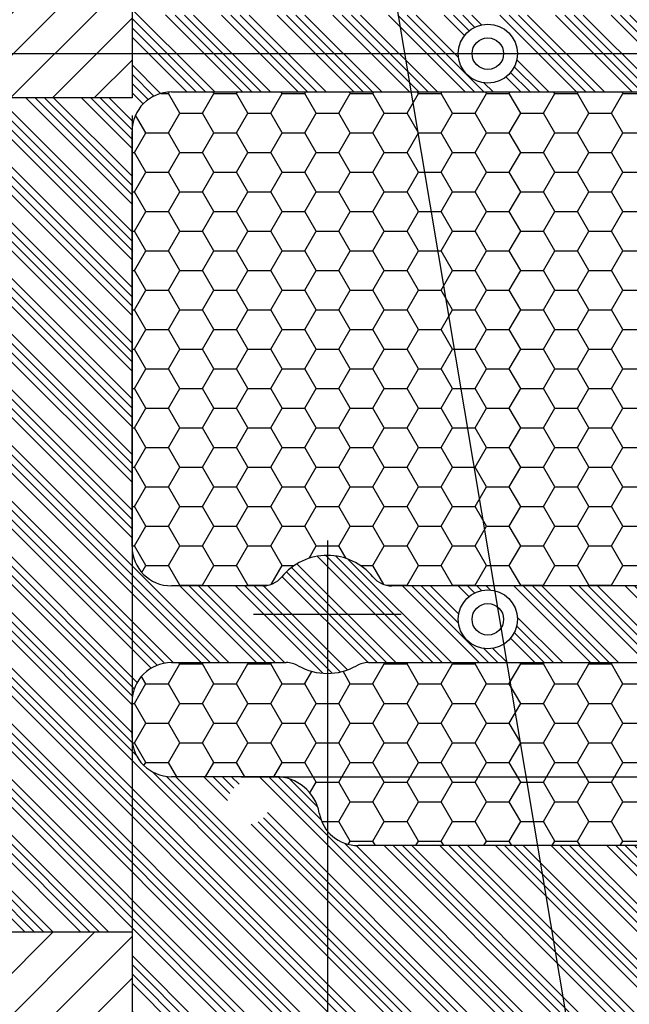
# Model space of a CAD drawing. Extents: x 0 to 826, y 15 to 621.
# Tile 18 of 27: x 468 to 499, y 248 to 298. Entities that reach past the tile are written whole.
import ezdxf
from ezdxf.enums import TextEntityAlignment as Align
from ezdxf.lldxf.tags import DXFTag

# ---------------------------------------------------------------- set-up
doc = ezdxf.new("R2010")
doc.units = 0
for name, color, linetype in [('DEFAULT', 7, 'CONTINUOUS'), ('DV1_デフォルト', 7, 'CONTINUOUS'), ('DX1-1253534', 7, 'CONTINUOUS'), ('DX1-1253534_A', 7, 'CONTINUOUS')]:
    doc.layers.add(name, color=color, linetype=linetype)
doc.styles.add('SEACAD_ARIAL', font='arial.ttf')
tags = doc.linetypes.add('CENTER2', pattern=[28.575000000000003, 19.05, -3.175, 3.175, -3.175]).pattern_tags.tags
tags[10:11] = [DXFTag(74, 4), DXFTag(75, 0), DXFTag(340, '0'), DXFTag(46, 0.0), DXFTag(50, 0.0), DXFTag(44, 0.0), DXFTag(45, 0.0)]
tags[8:9] = [DXFTag(74, 4), DXFTag(75, 0), DXFTag(340, '0'), DXFTag(46, 0.0), DXFTag(50, 0.0), DXFTag(44, 0.0), DXFTag(45, 0.0)]
tags[6:7] = [DXFTag(74, 4), DXFTag(75, 0), DXFTag(340, '0'), DXFTag(46, 0.0), DXFTag(50, 0.0), DXFTag(44, 0.0), DXFTag(45, 0.0)]
tags[4:5] = [DXFTag(74, 4), DXFTag(75, 0), DXFTag(340, '0'), DXFTag(46, 0.0), DXFTag(50, 0.0), DXFTag(44, 0.0), DXFTag(45, 0.0)]
doc.dimstyles.new('DI', dxfattribs={"dimtxt": 3, "dimasz": 3, "dimexe": 1.5, "dimexo": 0.9, "dimgap": 1.5, "dimtad": 0, "dimtih": 1, "dimtoh": 1, "dimdec": 3, "dimlfac": 2, "dimtxsty": 'SEACAD_ARIAL', "dimsah": 1, "dimcen": 1.5, "dimazin": 3, "dimtfac": 1, "dimtdec": 3, "dimtofl": 0, "dimtmove": 0, "dimatfit": 3, "dimtolj": 1})
doc.dimstyles.new('JIS', dxfattribs={"dimtxt": 3, "dimasz": 3, "dimexe": 1.5, "dimexo": 0.9, "dimgap": 1.5, "dimtad": 1, "dimdec": 3, "dimlfac": 2, "dimtxsty": 'SEACAD_ARIAL', "dimsah": 1, "dimcen": 1.5, "dimazin": 3, "dimtfac": 1, "dimtdec": 3, "dimtmove": 0, "dimatfit": 3, "dimtolj": 1})
pattern_1 = [(45, (0, 0), (-1.060660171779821, 1.060660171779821), [])]
pattern_2 = [(0, (0, 0), (1.732050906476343, 0.999999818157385), [1.154700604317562, -2.309401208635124]), (120, (0, 0), (-1.732050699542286, 1.000000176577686), [1.154700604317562, -2.309401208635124]), (60, (0, 0), (2.06934057e-07, 1.99999999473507), [-2.309401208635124, 1.154700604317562])]

# ---------------------------------------------------------------- blocks, each defined once
blk = doc.blocks.new('SEANNOT_GROUP1')
at = {"layer": 'DEFAULT', "color": 7, "linetype": 'CENTER2'}
blk.add_line((130.6713314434, 296.022094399), (656.6481268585, 296.022094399), dxfattribs=at)
blk = doc.blocks.new('SE')
at = {"layer": 'DV1_デフォルト', "linetype": 'CONTINUOUS'}
h = blk.add_hatch(dxfattribs=at)
h.set_pattern_fill('LINE', scale=0.4724409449, angle=45, style=0)
h.set_pattern_definition(pattern_1)
edge = h.paths.add_edge_path()
edge.add_line((437.057157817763, 351.5920943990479), (437.057157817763, 395.8320943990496))
edge.add_line((437.057157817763, 395.8320943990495), (437.057157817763, 397.932094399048))
edge.add_arc((438.807157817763, 397.932094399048), 1.750000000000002, 90, 180, ccw=False)
edge.add_line((438.807157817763, 399.682094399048), (461.307157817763, 399.682094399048))
edge.add_arc((461.307157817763, 397.932094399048), 1.750000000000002, 0, 90, ccw=False)
edge.add_line((463.057157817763, 397.932094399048), (463.057157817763, 395.8320943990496))
edge.add_line((463.057157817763, 395.8320943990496), (463.057157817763, 351.5920943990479))
edge.add_line((463.057157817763, 351.5920943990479), (463.057157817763, 340.6720943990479))
edge.add_line((463.057157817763, 340.6720943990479), (473.8871578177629, 340.6720943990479))
edge.add_line((473.8871578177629, 340.6720943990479), (473.8871578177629, 351.5920943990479))
edge.add_line((473.8871578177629, 351.592094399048), (473.8871578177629, 395.8320943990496))
edge.add_line((473.8871578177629, 395.8320943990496), (473.8871578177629, 397.932094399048))
edge.add_arc((475.6371578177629, 397.932094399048), 1.750000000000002, 90, 180, ccw=False)
edge.add_line((475.6371578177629, 399.682094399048), (498.137157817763, 399.682094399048))
edge.add_arc((498.137157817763, 397.932094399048), 1.750000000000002, 0, 90, ccw=False)
edge.add_line((499.887157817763, 397.932094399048), (499.887157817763, 395.8320943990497))
edge.add_line((499.887157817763, 395.8320943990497), (499.887157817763, 351.5920943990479))
edge.add_line((499.887157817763, 351.5920943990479), (499.887157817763, 340.6720943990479))
edge.add_line((499.887157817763, 340.6720943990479), (510.7171578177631, 340.6720943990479))
edge.add_line((510.7171578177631, 340.6720943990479), (510.7171578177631, 351.5920943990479))
edge.add_line((510.7171578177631, 351.5920943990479), (510.7171578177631, 395.8320943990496))
edge.add_line((510.7171578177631, 395.8320943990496), (510.7171578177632, 397.932094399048))
edge.add_arc((512.4671578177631, 397.932094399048), 1.750000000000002, 90, 180, ccw=False)
edge.add_line((512.4671578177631, 399.682094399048), (534.967157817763, 399.682094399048))
edge.add_arc((534.967157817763, 397.932094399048), 1.750000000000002, 0, 90, ccw=False)
edge.add_line((536.7171578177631, 397.932094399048), (536.717157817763, 395.8320943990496))
edge.add_line((536.717157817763, 395.8320943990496), (536.717157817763, 351.592094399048))
edge.add_line((536.717157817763, 351.592094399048), (536.717157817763, 335.7003800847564))
edge.add_arc((535.3171578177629, 334.2720943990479), 2.000000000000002, 0, 45.57299599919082, ccw=False)
edge.add_line((537.3171578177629, 334.2720943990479), (537.3171578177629, 328.972094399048))
edge.add_line((537.3171578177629, 328.9720943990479), (537.3171578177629, 321.0720943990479))
edge.add_line((537.3171578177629, 321.072094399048), (537.3171578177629, 299.9720943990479))
edge.add_line((537.3171578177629, 299.9720943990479), (537.3171578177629, 296.7704258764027))
edge.add_arc((538.617157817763, 296.022094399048), 1.5, 0, 150.0735651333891, ccw=False)
edge.add_arc((538.617157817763, 296.022094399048), 1.5, 209.9264348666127, 360, ccw=False)
edge.add_line((537.3171578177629, 295.2737629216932), (537.3171578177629, 292.0720943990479))
edge.add_line((537.3171578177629, 292.0720943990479), (537.3171578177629, 270.9720943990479))
edge.add_line((537.3171578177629, 270.9720943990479), (537.3171578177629, 263.0720943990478))
edge.add_line((537.3171578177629, 263.0720943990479), (537.3171578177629, 257.772094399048))
edge.add_arc((535.3171578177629, 257.7720943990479), 2.000000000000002, 314.42700400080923, 360, ccw=False)
edge.add_line((536.717157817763, 256.3438087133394), (536.717157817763, 240.4520943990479))
edge.add_line((536.717157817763, 240.4520943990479), (536.717157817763, 196.212094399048))
edge.add_line((536.717157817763, 196.212094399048), (536.717157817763, 194.112094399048))
edge.add_arc((534.967157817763, 194.112094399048), 1.749999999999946, 270, 360, ccw=False)
edge.add_line((534.967157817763, 192.362094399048), (512.467157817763, 192.362094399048))
edge.add_arc((512.467157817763, 194.112094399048), 1.749999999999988, 180, 270, ccw=False)
edge.add_line((510.7171578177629, 194.112094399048), (510.7171578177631, 196.212094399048))
edge.add_line((510.7171578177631, 196.212094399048), (510.7171578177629, 240.452094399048))
edge.add_line((510.7171578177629, 240.452094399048), (510.7171578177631, 251.372094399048))
edge.add_line((510.7171578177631, 251.3720943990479), (499.8871578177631, 251.3720943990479))
edge.add_line((499.8871578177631, 251.3720943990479), (499.887157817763, 240.452094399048))
edge.add_line((499.887157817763, 240.452094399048), (499.887157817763, 196.212094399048))
edge.add_line((499.887157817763, 196.212094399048), (499.887157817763, 194.112094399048))
edge.add_arc((498.137157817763, 194.112094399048), 1.74999999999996, 270, 360, ccw=False)
edge.add_line((498.137157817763, 192.362094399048), (475.637157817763, 192.3620943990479))
edge.add_arc((475.637157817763, 194.112094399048), 1.750000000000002, 180, 270, ccw=False)
edge.add_line((473.8871578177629, 194.112094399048), (473.887157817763, 196.212094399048))
edge.add_line((473.887157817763, 196.212094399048), (473.887157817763, 240.452094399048))
edge.add_line((473.887157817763, 240.452094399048), (473.8871578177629, 251.372094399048))
edge.add_line((473.8871578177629, 251.3720943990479), (463.057157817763, 251.3720943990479))
edge.add_line((463.057157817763, 251.3720943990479), (463.057157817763, 240.452094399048))
edge.add_line((463.057157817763, 240.452094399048), (463.057157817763, 196.212094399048))
edge.add_line((463.057157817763, 196.212094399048), (463.057157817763, 194.1120943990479))
edge.add_arc((461.3071578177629, 194.1120943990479), 1.750000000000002, 270, 360, ccw=False)
edge.add_line((461.3071578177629, 192.3620943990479), (438.8071578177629, 192.3620943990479))
edge.add_arc((438.807157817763, 194.1120943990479), 1.750000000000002, 180, 270, ccw=False)
edge.add_line((437.057157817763, 194.1120943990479), (437.0571578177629, 196.212094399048))
edge.add_line((437.057157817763, 196.212094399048), (437.057157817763, 240.452094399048))
edge.add_line((437.057157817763, 240.452094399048), (437.057157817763, 251.372094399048))
edge.add_line((437.057157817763, 251.3720943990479), (426.227157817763, 251.3720943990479))
edge.add_line((426.227157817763, 251.3720943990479), (426.227157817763, 240.4520943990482))
edge.add_line((426.227157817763, 240.4520943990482), (426.2271578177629, 196.212094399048))
edge.add_line((426.2271578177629, 196.212094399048), (426.2271578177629, 194.112094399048))
edge.add_arc((424.4771578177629, 194.112094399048), 1.750000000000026, 269.9999999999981, 360, ccw=False)
edge.add_line((424.4771578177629, 192.3620943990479), (401.9771578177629, 192.3620943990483))
edge.add_arc((401.9771578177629, 194.1120943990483), 1.749999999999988, 180, 270, ccw=False)
edge.add_line((400.2271578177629, 194.1120943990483), (400.2271578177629, 196.212094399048))
edge.add_line((400.2271578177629, 196.212094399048), (400.227157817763, 240.452094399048))
edge.add_line((400.227157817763, 240.452094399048), (400.227157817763, 251.372094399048))
edge.add_line((400.227157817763, 251.3720943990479), (394.8393054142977, 251.3720943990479))
edge.add_line((394.8393054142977, 251.3720943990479), (394.8194546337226, 191.5370903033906))
edge.add_arc((394.812157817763, 185.037094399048), 6.500000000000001, 34.3755871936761, 89.9356804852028, ccw=False)
edge.add_line((400.1769597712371, 188.707094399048), (590.0271578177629, 188.7070943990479))
edge.add_line((590.0271578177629, 188.7070943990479), (591.027157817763, 189.707094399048))
edge.add_line((591.027157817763, 189.707094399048), (591.027157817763, 402.3370943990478))
edge.add_line((591.027157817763, 402.3370943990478), (590.027157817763, 403.3370943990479))
edge.add_line((590.027157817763, 403.3370943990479), (437.0069597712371, 403.3370943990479))
edge.add_arc((431.6421578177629, 407.0070943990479), 6.500000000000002, 214.3755871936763, 325.6244128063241, ccw=False)
edge.add_line((426.2773558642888, 403.3370943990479), (394.8897211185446, 403.3370943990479))
edge.add_line((394.8897211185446, 403.3370943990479), (394.8689314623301, 340.6720943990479))
edge.add_line((394.8689314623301, 340.6720943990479), (400.227157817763, 340.6720943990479))
edge.add_line((400.227157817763, 340.6720943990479), (400.227157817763, 351.592094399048))
edge.add_line((400.227157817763, 351.5920943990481), (400.2271578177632, 395.8320943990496))
edge.add_line((400.2271578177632, 395.8320943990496), (400.2271578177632, 397.9320943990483))
edge.add_arc((401.9771578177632, 397.9320943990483), 1.749999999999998, 90, 180, ccw=False)
edge.add_line((401.9771578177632, 399.6820943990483), (424.477157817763, 399.6820943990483))
edge.add_arc((424.477157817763, 397.9320943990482), 1.750000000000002, 0, 90, ccw=False)
edge.add_line((426.227157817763, 397.9320943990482), (426.227157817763, 395.8320943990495))
edge.add_line((426.227157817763, 395.8320943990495), (426.227157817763, 351.5920943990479))
edge.add_line((426.227157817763, 351.5920943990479), (426.227157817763, 340.6720943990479))
edge.add_line((426.227157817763, 340.6720943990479), (437.057157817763, 340.6720943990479))
edge.add_line((437.057157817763, 340.6720943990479), (437.057157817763, 351.5920943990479))
edge = h.paths.add_edge_path()
edge.add_ellipse((431.6421578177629, 374.762094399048), major_axis=(1.5, 0), ratio=1, start_angle=0, end_angle=360)
edge = h.paths.add_edge_path()
edge.add_line((435.142157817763, 379.4320943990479), (435.142157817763, 397.9320943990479))
edge.add_arc((433.3921578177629, 397.9320943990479), 1.750000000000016, 0, 90)
edge.add_line((433.3921578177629, 399.682094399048), (429.8921578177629, 399.682094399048))
edge.add_arc((429.8921578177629, 397.9320943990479), 1.749999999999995, 90, 180)
edge.add_line((428.142157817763, 397.9320943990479), (428.142157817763, 379.4320943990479))
edge.add_arc((429.8921578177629, 379.4320943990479), 1.750000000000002, 180, 270)
edge.add_line((429.8921578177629, 377.6820943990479), (433.3921578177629, 377.6820943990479))
edge.add_arc((433.3921578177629, 379.4320943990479), 1.750000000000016, 270, 360)
edge = h.paths.add_edge_path()
edge.add_ellipse((464.9571578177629, 395.0820943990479), major_axis=(1.5, 0), ratio=1, start_angle=0, end_angle=360)
edge = h.paths.add_edge_path()
edge.add_ellipse((464.9571578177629, 347.0220943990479), major_axis=(1.5, 0), ratio=1, start_angle=0, end_angle=360)
edge = h.paths.add_edge_path()
edge.add_ellipse((398.327157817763, 395.0820943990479), major_axis=(1.5, 0), ratio=1, start_angle=0, end_angle=360)
edge = h.paths.add_edge_path()
edge.add_ellipse((398.327157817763, 347.0220943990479), major_axis=(1.5, 0), ratio=1, start_angle=0, end_angle=360)
edge = h.paths.add_edge_path()
edge.add_line((503.5521578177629, 377.6820943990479), (507.0521578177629, 377.6820943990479))
edge.add_arc((507.0521578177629, 379.4320943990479), 1.750000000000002, 270, 360)
edge.add_line((508.8021578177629, 379.4320943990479), (508.8021578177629, 397.9320943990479))
edge.add_arc((507.0521578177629, 397.9320943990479), 1.750000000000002, 0, 90)
edge.add_line((507.0521578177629, 399.6820943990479), (503.5521578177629, 399.6820943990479))
edge.add_arc((503.552157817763, 397.9320943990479), 1.750000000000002, 90.00000000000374, 180)
edge.add_line((501.8021578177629, 397.9320943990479), (501.8021578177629, 379.4320943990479))
edge.add_arc((503.552157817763, 379.4320943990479), 1.750000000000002, 180, 269.9999999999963)
edge = h.paths.add_edge_path()
edge.add_ellipse((505.3021578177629, 374.762094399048), major_axis=(1.5, 0), ratio=1, start_angle=0, end_angle=360)
edge = h.paths.add_edge_path()
edge.add_ellipse((538.617157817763, 395.0820943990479), major_axis=(1.5, 0), ratio=1, start_angle=0, end_angle=360)
edge = h.paths.add_edge_path()
edge.add_ellipse((538.617157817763, 347.0220943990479), major_axis=(1.5, 0), ratio=1, start_angle=0, end_angle=360)
edge = h.paths.add_edge_path()
edge.add_ellipse((538.617157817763, 398.5820943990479), major_axis=(0.755, 0), ratio=1, start_angle=0, end_angle=360)
edge = h.paths.add_edge_path()
edge.add_arc((546.8121578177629, 194.112094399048), 1.750000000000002, 180, 270)
edge.add_line((546.8121578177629, 192.362094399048), (585.767157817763, 192.362094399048))
edge.add_arc((585.7671578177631, 194.112094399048), 1.749999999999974, 270, 360)
edge.add_line((587.517157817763, 194.112094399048), (587.5171578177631, 397.9320943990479))
edge.add_arc((585.7671578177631, 397.9320943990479), 1.750000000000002, 0, 90)
edge.add_line((585.7671578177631, 399.6820943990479), (546.812157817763, 399.682094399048))
edge.add_arc((546.8121578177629, 397.9320943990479), 1.750000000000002, 90, 180)
edge.add_line((545.0621578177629, 397.9320943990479), (545.062157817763, 194.112094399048))
edge = h.paths.add_edge_path()
edge.add_ellipse((564.017157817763, 401.727094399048), major_axis=(1.5, 0), ratio=1, start_angle=0, end_angle=360)
edge = h.paths.add_edge_path()
edge.add_ellipse((464.9571578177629, 245.0220943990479), major_axis=(1.5, 0), ratio=1, start_angle=0, end_angle=360)
edge = h.paths.add_edge_path()
edge.add_ellipse((398.327157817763, 245.0220943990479), major_axis=(1.5, 0), ratio=1, start_angle=0, end_angle=360)
edge = h.paths.add_edge_path()
edge.add_ellipse((589.4171578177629, 395.0820943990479), major_axis=(1.5, 0), ratio=1, start_angle=0, end_angle=360)
edge = h.paths.add_edge_path()
edge.add_ellipse((589.4171578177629, 347.022094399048), major_axis=(1.5, 0), ratio=1, start_angle=0, end_angle=360)
edge = h.paths.add_edge_path()
edge.add_ellipse((431.642157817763, 217.282094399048), major_axis=(1.5, 0), ratio=1, start_angle=0, end_angle=360)
edge = h.paths.add_edge_path()
edge.add_line((433.3921578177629, 214.362094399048), (429.892157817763, 214.362094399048))
edge.add_arc((429.892157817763, 212.612094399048), 1.750000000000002, 90, 180)
edge.add_line((428.142157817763, 212.612094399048), (428.142157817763, 194.1120943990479))
edge.add_arc((429.892157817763, 194.1120943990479), 1.750000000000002, 180, 270)
edge.add_line((429.892157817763, 192.3620943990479), (433.3921578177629, 192.3620943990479))
edge.add_arc((433.3921578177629, 194.1120943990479), 1.750000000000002, 270, 360)
edge.add_line((435.142157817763, 194.1120943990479), (435.1421578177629, 212.612094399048))
edge.add_arc((433.3921578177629, 212.612094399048), 1.750000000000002, 0, 90)
edge = h.paths.add_edge_path()
edge.add_ellipse((538.617157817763, 245.0220943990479), major_axis=(1.5, 0), ratio=1, start_angle=0, end_angle=360)
edge = h.paths.add_edge_path()
edge.add_ellipse((505.302157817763, 217.282094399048), major_axis=(1.5, 0), ratio=1, start_angle=0, end_angle=360)
edge = h.paths.add_edge_path()
edge.add_ellipse((589.4171578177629, 296.022094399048), major_axis=(1.5, 0), ratio=1, start_angle=0, end_angle=360)
edge = h.paths.add_edge_path()
edge.add_line((501.8021578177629, 212.612094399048), (501.8021578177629, 194.1120943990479))
edge.add_arc((503.552157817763, 194.1120943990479), 1.750000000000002, 180, 269.9999999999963)
edge.add_line((503.5521578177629, 192.3620943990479), (507.0521578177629, 192.3620943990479))
edge.add_arc((507.0521578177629, 194.1120943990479), 1.750000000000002, 270, 360)
edge.add_line((508.8021578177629, 194.1120943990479), (508.8021578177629, 212.612094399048))
edge.add_arc((507.0521578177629, 212.612094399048), 1.750000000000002, 0, 90)
edge.add_line((507.0521578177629, 214.362094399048), (503.5521578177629, 214.362094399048))
edge.add_arc((503.552157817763, 212.612094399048), 1.750000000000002, 90.00000000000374, 180)
edge = h.paths.add_edge_path()
edge.add_ellipse((464.9571578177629, 196.962094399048), major_axis=(1.5, 0), ratio=1, start_angle=0, end_angle=360)
edge = h.paths.add_edge_path()
edge.add_ellipse((398.327157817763, 196.962094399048), major_axis=(1.5, 0), ratio=1, start_angle=0, end_angle=360)
edge = h.paths.add_edge_path()
edge.add_ellipse((589.4171578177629, 245.0220943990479), major_axis=(1.5, 0), ratio=1, start_angle=0, end_angle=360)
edge = h.paths.add_edge_path()
edge.add_ellipse((538.617157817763, 196.962094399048), major_axis=(1.5, 0), ratio=1, start_angle=0, end_angle=360)
edge = h.paths.add_edge_path()
edge.add_ellipse((564.017157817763, 190.3170943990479), major_axis=(1.5, 0), ratio=1, start_angle=0, end_angle=360)
edge = h.paths.add_edge_path()
edge.add_ellipse((589.4171578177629, 196.962094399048), major_axis=(1.5, 0), ratio=1, start_angle=0, end_angle=360)
h = blk.add_hatch(dxfattribs=at)
h.set_pattern_fill('ANSI34', scale=0.1049868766, angle=-89.999990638, style=0)
h.set_pattern_definition([(-44.99999063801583, (0, 0), (1.414213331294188, 1.414213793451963), []), (-44.99999063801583, (7.70263291e-08, -0.4714047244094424), (1.414213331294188, 1.414213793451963), []), (-44.99999063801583, (1.540526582e-07, -0.9428094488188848), (1.414213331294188, 1.414213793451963), []), (-44.99999063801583, (2.310791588e-07, -1.414215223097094), (1.414213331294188, 1.414213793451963), [])])
edge = h.paths.add_edge_path()
edge.add_line((394.812157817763, 339.0220943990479), (463.4121578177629, 339.0220943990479))
edge.add_arc((463.4121578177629, 337.0220943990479), 2.000000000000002, 0, 90, ccw=False)
edge.add_line((465.412157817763, 337.0220943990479), (465.412157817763, 334.7761251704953))
edge.add_arc((464.562157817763, 334.122094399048), 1.0725, 0, 37.57640948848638, ccw=False)
edge.add_arc((464.562157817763, 334.122094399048), 1.0725, 322.4235905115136, 360, ccw=False)
edge.add_line((465.412157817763, 333.4680636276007), (465.412157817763, 306.5220943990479))
edge.add_arc((463.412157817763, 306.522094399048), 2.000000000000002, 270, 360, ccw=False)
edge.add_line((463.412157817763, 304.522094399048), (463.162157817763, 304.522094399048))
edge.add_arc((463.162157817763, 302.272094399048), 2.25, 90, 180)
edge.add_line((460.912157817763, 302.272094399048), (460.9121578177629, 298.2720943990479))
edge.add_line((460.9121578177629, 298.2720943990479), (473.8871578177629, 298.2720943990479))
edge.add_line((473.8871578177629, 298.2720943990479), (473.8871578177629, 293.7720943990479))
edge.add_line((473.8871578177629, 293.7720943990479), (460.9121578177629, 293.7720943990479))
edge.add_line((460.9121578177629, 293.7720943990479), (460.9121578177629, 289.772094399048))
edge.add_arc((463.162157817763, 289.772094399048), 2.250000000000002, 180, 270)
edge.add_line((463.162157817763, 287.5220943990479), (463.412157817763, 287.5220943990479))
edge.add_arc((463.412157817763, 285.5220943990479), 2, 0, 90, ccw=False)
edge.add_line((465.412157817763, 285.5220943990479), (465.412157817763, 258.5761251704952))
edge.add_arc((464.562157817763, 257.922094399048), 1.0725, 0, 37.57640948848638, ccw=False)
edge.add_arc((464.562157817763, 257.922094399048), 1.0725, 322.42359051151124, 360, ccw=False)
edge.add_line((465.412157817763, 257.2680636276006), (465.412157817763, 255.022094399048))
edge.add_arc((463.412157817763, 255.0220943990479), 2.000000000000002, 269.9999999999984, 360, ccw=False)
edge.add_line((463.4121578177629, 253.0220943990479), (394.812157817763, 253.0220943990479))
edge.add_line((394.812157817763, 253.0220943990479), (394.812157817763, 251.372094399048))
edge.add_line((394.812157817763, 251.3720943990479), (400.227157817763, 251.3720943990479))
edge.add_line((400.227157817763, 251.3720943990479), (400.227157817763, 240.452094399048))
edge.add_arc((401.9771578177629, 240.452094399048), 1.749999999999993, 90, 180, ccw=False)
edge.add_line((401.9771578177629, 242.202094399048), (424.4771578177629, 242.2020943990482))
edge.add_arc((424.477157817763, 240.4520943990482), 1.750000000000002, 0, 90.00000000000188, ccw=False)
edge.add_line((426.227157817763, 240.4520943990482), (426.227157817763, 251.3720943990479))
edge.add_line((426.227157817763, 251.3720943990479), (437.0571578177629, 251.3720943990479))
edge.add_line((437.057157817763, 251.3720943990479), (437.057157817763, 240.452094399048))
edge.add_arc((438.807157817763, 240.452094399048), 1.749999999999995, 90, 180, ccw=False)
edge.add_line((438.807157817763, 242.202094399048), (461.307157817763, 242.202094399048))
edge.add_arc((461.307157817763, 240.452094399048), 1.750000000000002, 0, 90.00000000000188, ccw=False)
edge.add_line((463.057157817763, 240.452094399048), (463.057157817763, 251.372094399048))
edge.add_line((463.057157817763, 251.3720943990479), (473.8871578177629, 251.3720943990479))
edge.add_line((473.8871578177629, 251.3720943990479), (473.8871578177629, 240.452094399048))
edge.add_arc((475.637157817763, 240.452094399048), 1.750000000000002, 90, 180, ccw=False)
edge.add_line((475.637157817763, 242.202094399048), (498.137157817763, 242.202094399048))
edge.add_arc((498.137157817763, 240.452094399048), 1.749999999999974, 0, 90, ccw=False)
edge.add_line((499.887157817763, 240.452094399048), (499.8871578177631, 251.372094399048))
edge.add_line((499.8871578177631, 251.3720943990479), (510.7171578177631, 251.3720943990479))
edge.add_line((510.7171578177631, 251.3720943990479), (510.7171578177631, 240.452094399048))
edge.add_arc((512.4671578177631, 240.452094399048), 1.750000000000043, 90, 180, ccw=False)
edge.add_line((512.4671578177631, 242.202094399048), (534.9671578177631, 242.202094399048))
edge.add_arc((534.967157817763, 240.452094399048), 1.750000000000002, 0, 90, ccw=False)
edge.add_line((536.7171578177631, 240.452094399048), (536.717157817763, 256.3438087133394))
edge.add_arc((535.3171578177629, 257.7720943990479), 2.000000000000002, 270, 314.42700400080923, ccw=False)
edge.add_line((535.3171578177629, 255.7720943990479), (485.3704579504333, 255.7720943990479))
edge.add_arc((485.3704579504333, 257.7720943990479), 2.000000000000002, 190.1642486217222, 270, ccw=False)
edge.add_arc((481.1871578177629, 257.0220943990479), 2.250000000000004, 10.16424862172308, 90)
edge.add_line((481.1871578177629, 259.2720943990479), (475.887157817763, 259.2720943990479))
edge.add_arc((475.8871578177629, 261.2720943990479), 2.000000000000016, 180, 270, ccw=False)
edge.add_line((473.8871578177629, 261.2720943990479), (473.887157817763, 263.0720943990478))
edge.add_arc((475.8871578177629, 263.0720943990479), 1.99999999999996, 90, 180, ccw=False)
edge.add_line((475.8871578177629, 265.0720943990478), (481.7211054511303, 265.0720943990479))
edge.add_arc((481.7211054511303, 263.8220943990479), 1.250000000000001, 60.52706834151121, 90, ccw=False)
edge.add_arc((483.8121578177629, 267.5220943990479), 3, 240.5270683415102, 299.4729316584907)
edge.add_arc((485.9032101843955, 263.8220943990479), 1.25, 90, 119.47293165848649, ccw=False)
edge.add_line((485.9032101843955, 265.0720943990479), (535.3171578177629, 265.072094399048))
edge.add_arc((535.3171578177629, 263.072094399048), 1.999999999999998, 0, 90, ccw=False)
edge.add_line((537.3171578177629, 263.072094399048), (537.3171578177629, 270.972094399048))
edge.add_arc((535.3171578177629, 270.9720943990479), 2.000000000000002, 270, 360, ccw=False)
edge.add_line((535.3171578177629, 268.9720943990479), (487.0943065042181, 268.9720943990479))
edge.add_arc((487.0943065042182, 270.2220943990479), 1.250000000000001, 219.4418020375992, 270, ccw=False)
edge.add_arc((483.8121578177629, 267.5220943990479), 3.000000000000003, 39.44180203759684, 140.5581979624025)
edge.add_arc((480.5300091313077, 270.2220943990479), 1.249999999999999, 270, 320.55819796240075, ccw=False)
edge.add_line((480.5300091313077, 268.9720943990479), (475.887157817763, 268.9720943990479))
edge.add_arc((475.8871578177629, 270.9720943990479), 2.000000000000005, 180, 270, ccw=False)
edge.add_line((473.8871578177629, 270.9720943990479), (473.887157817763, 292.072094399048))
edge.add_arc((475.8871578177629, 292.0720943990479), 1.999999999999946, 90, 180, ccw=False)
edge.add_line((475.8871578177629, 294.0720943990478), (535.3171578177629, 294.0720943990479))
edge.add_arc((535.3171578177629, 292.0720943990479), 2, 0, 90, ccw=False)
edge.add_line((537.3171578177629, 292.0720943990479), (537.3171578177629, 295.2737629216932))
edge.add_arc((538.617157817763, 296.022094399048), 1.5, 150.0735651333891, 209.9264348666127, ccw=False)
edge.add_line((537.3171578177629, 296.7704258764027), (537.3171578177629, 299.972094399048))
edge.add_arc((535.3171578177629, 299.9720943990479), 2.000000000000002, 270, 360, ccw=False)
edge.add_line((535.3171578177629, 297.9720943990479), (475.8871578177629, 297.9720943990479))
edge.add_arc((475.8871578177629, 299.9720943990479), 2.000000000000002, 180, 270, ccw=False)
edge.add_line((473.8871578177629, 299.9720943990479), (473.887157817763, 321.072094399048))
edge.add_arc((475.8871578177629, 321.072094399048), 1.999999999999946, 90, 180, ccw=False)
edge.add_line((475.8871578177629, 323.0720943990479), (480.5300091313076, 323.072094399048))
edge.add_arc((480.5300091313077, 321.822094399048), 1.250000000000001, 39.44180203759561, 90, ccw=False)
edge.add_arc((483.8121578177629, 324.5220943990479), 3, 219.4418020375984, 320.5581979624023)
edge.add_arc((487.0943065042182, 321.822094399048), 1.250000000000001, 90, 140.5581979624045, ccw=False)
edge.add_line((487.0943065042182, 323.072094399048), (535.3171578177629, 323.072094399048))
edge.add_arc((535.3171578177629, 321.072094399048), 1.999999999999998, 0, 90, ccw=False)
edge.add_line((537.3171578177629, 321.072094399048), (537.3171578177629, 328.972094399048))
edge.add_arc((535.3171578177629, 328.9720943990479), 2.000000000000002, 270, 360, ccw=False)
edge.add_line((535.3171578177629, 326.9720943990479), (485.9032101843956, 326.9720943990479))
edge.add_arc((485.9032101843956, 328.2220943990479), 1.249999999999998, 240.5270683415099, 270, ccw=False)
edge.add_arc((483.8121578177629, 324.5220943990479), 3, 60.52706834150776, 119.4729316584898)
edge.add_arc((481.7211054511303, 328.2220943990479), 1.250000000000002, 270, 299.47293165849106, ccw=False)
edge.add_line((481.7211054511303, 326.9720943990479), (475.8871578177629, 326.9720943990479))
edge.add_arc((475.8871578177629, 328.9720943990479), 2.000000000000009, 180, 270, ccw=False)
edge.add_line((473.8871578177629, 328.9720943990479), (473.887157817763, 330.7720943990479))
edge.add_arc((475.8871578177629, 330.7720943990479), 1.999999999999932, 90, 180, ccw=False)
edge.add_line((475.8871578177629, 332.7720943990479), (481.1871578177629, 332.7720943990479))
edge.add_arc((481.187157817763, 335.0220943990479), 2.250000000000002, 270, 349.8357513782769)
edge.add_arc((481.187157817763, 335.0220943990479), 2.250000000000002, 349.8357513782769, 360)
edge.add_line((483.437157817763, 335.0220943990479), (483.4371578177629, 336.2720943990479))
edge.add_line((483.4371578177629, 336.2720943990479), (485.3704579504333, 336.2720943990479))
edge.add_line((485.3704579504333, 336.2720943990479), (535.3171578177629, 336.2720943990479))
edge.add_arc((535.3171578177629, 334.2720943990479), 2.000000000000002, 45.57299599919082, 90, ccw=False)
edge.add_line((536.717157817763, 335.7003800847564), (536.717157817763, 351.592094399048))
edge.add_arc((534.967157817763, 351.592094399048), 1.750000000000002, 270, 360, ccw=False)
edge.add_line((534.967157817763, 349.842094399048), (512.467157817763, 349.8420943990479))
edge.add_arc((512.4671578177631, 351.592094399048), 1.750000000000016, 180, 270, ccw=False)
edge.add_line((510.7171578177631, 351.592094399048), (510.7171578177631, 340.6720943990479))
edge.add_line((510.7171578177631, 340.6720943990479), (499.887157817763, 340.6720943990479))
edge.add_line((499.887157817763, 340.6720943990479), (499.887157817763, 351.5920943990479))
edge.add_arc((498.137157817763, 351.5920943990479), 1.750000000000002, 270, 360, ccw=False)
edge.add_line((498.137157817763, 349.8420943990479), (475.637157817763, 349.8420943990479))
edge.add_arc((475.637157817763, 351.5920943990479), 1.750000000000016, 180, 270, ccw=False)
edge.add_line((473.8871578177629, 351.5920943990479), (473.8871578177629, 340.6720943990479))
edge.add_line((473.8871578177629, 340.6720943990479), (463.057157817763, 340.6720943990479))
edge.add_line((463.057157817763, 340.6720943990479), (463.057157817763, 351.5920943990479))
edge.add_arc((461.307157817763, 351.5920943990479), 1.750000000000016, 270, 360, ccw=False)
edge.add_line((461.307157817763, 349.8420943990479), (438.807157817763, 349.8420943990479))
edge.add_arc((438.807157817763, 351.592094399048), 1.750000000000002, 180.0000000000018, 270, ccw=False)
edge.add_line((437.057157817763, 351.5920943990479), (437.057157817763, 340.672094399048))
edge.add_line((437.057157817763, 340.6720943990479), (426.227157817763, 340.6720943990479))
edge.add_line((426.227157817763, 340.6720943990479), (426.227157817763, 351.5920943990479))
edge.add_arc((424.477157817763, 351.5920943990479), 1.750000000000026, 270, 360, ccw=False)
edge.add_line((424.477157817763, 349.8420943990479), (401.9771578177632, 349.8420943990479))
edge.add_arc((401.9771578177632, 351.592094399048), 1.750000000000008, 180, 270, ccw=False)
edge.add_line((400.2271578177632, 351.592094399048), (400.227157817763, 340.6720943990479))
edge.add_line((400.227157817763, 340.6720943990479), (394.812157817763, 340.6720943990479))
edge.add_line((394.812157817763, 340.6720943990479), (394.812157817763, 339.0220943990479))
edge = h.paths.add_edge_path()
edge.add_ellipse((479.802157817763, 334.122094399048), major_axis=(1.0725, 0), ratio=1, start_angle=0, end_angle=360)
edge = h.paths.add_edge_path()
edge.add_ellipse((491.9671578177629, 324.772094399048), major_axis=(1.5, 0), ratio=1, start_angle=0, end_angle=360)
edge = h.paths.add_edge_path()
edge.add_ellipse((491.9671578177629, 296.022094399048), major_axis=(1.5, 0), ratio=1, start_angle=0, end_angle=360)
edge = h.paths.add_edge_path()
edge.add_ellipse((504.6671578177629, 324.772094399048), major_axis=(1.5, 0), ratio=1, start_angle=0, end_angle=360)
edge = h.paths.add_edge_path()
edge.add_ellipse((504.6671578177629, 296.022094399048), major_axis=(1.5, 0), ratio=1, start_angle=0, end_angle=360)
edge = h.paths.add_edge_path()
edge.add_ellipse((517.367157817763, 324.772094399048), major_axis=(1.5, 0), ratio=1, start_angle=0, end_angle=360)
edge = h.paths.add_edge_path()
edge.add_ellipse((491.9671578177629, 267.272094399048), major_axis=(1.5, 0), ratio=1, start_angle=0, end_angle=360)
edge = h.paths.add_edge_path()
edge.add_ellipse((479.802157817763, 257.922094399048), major_axis=(1.0725, 0), ratio=1, start_angle=0, end_angle=360)
edge = h.paths.add_edge_path()
edge.add_ellipse((517.367157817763, 296.022094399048), major_axis=(1.5, 0), ratio=1, start_angle=0, end_angle=360)
edge = h.paths.add_edge_path()
edge.add_ellipse((530.0671578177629, 324.772094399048), major_axis=(1.5, 0), ratio=1, start_angle=0, end_angle=360)
edge = h.paths.add_edge_path()
edge.add_ellipse((504.6671578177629, 267.272094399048), major_axis=(1.5, 0), ratio=1, start_angle=0, end_angle=360)
edge = h.paths.add_edge_path()
edge.add_ellipse((530.0671578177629, 296.022094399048), major_axis=(1.5, 0), ratio=1, start_angle=0, end_angle=360)
edge = h.paths.add_edge_path()
edge.add_ellipse((517.367157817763, 267.272094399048), major_axis=(1.5, 0), ratio=1, start_angle=0, end_angle=360)
edge = h.paths.add_edge_path()
edge.add_ellipse((530.0671578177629, 267.272094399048), major_axis=(1.5, 0), ratio=1, start_angle=0, end_angle=360)
h = blk.add_hatch(dxfattribs=at)
h.set_pattern_fill('LINE', scale=0.4724409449, angle=45, style=0)
h.set_pattern_definition(pattern_1)
h.paths.add_polyline_path([(473.8871578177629, 298.2720943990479), (460.9121578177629, 298.2720943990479), (460.9121578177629, 293.7720943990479), (473.8871578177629, 293.7720943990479)])
h = blk.add_hatch(dxfattribs=at)
h.set_pattern_fill('HONEY', scale=0.3636852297, style=0)
h.set_pattern_definition(pattern_2)
edge = h.paths.add_edge_path()
edge.add_line((487.0943065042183, 268.9720943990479), (535.317157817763, 268.9720943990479))
edge.add_arc((535.3171578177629, 270.9720943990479), 2.000000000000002, 270, 360)
edge.add_line((537.3171578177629, 270.9720943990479), (537.3171578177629, 292.0720943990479))
edge.add_arc((535.3171578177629, 292.0720943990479), 2, 0, 90)
edge.add_line((535.3171578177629, 294.0720943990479), (475.8871578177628, 294.0720943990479))
edge.add_arc((475.8871578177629, 292.0720943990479), 1.999999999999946, 90, 180)
edge.add_line((473.887157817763, 292.0720943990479), (473.887157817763, 270.9720943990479))
edge.add_arc((475.8871578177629, 270.9720943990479), 2.000000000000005, 180, 270)
edge.add_line((475.8871578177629, 268.9720943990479), (480.5300091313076, 268.9720943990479))
edge.add_arc((480.5300091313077, 270.2220943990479), 1.249999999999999, 270, 320.5581979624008)
edge.add_arc((483.8121578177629, 267.5220943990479), 3.000000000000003, 39.441802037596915, 140.5581979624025, ccw=False)
edge.add_arc((487.0943065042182, 270.2220943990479), 1.250000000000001, 219.4418020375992, 270)
h = blk.add_hatch(dxfattribs=at)
h.set_pattern_fill('HONEY', scale=0.3636852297, style=0)
h.set_pattern_definition(pattern_2)
edge = h.paths.add_edge_path()
edge.add_line((535.3171578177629, 265.072094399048), (485.9032101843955, 265.072094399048))
edge.add_arc((485.9032101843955, 263.8220943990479), 1.25, 90, 119.4729316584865)
edge.add_arc((483.8121578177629, 267.5220943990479), 3, 240.5270683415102, 299.4729316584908, ccw=False)
edge.add_arc((481.7211054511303, 263.8220943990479), 1.250000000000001, 60.52706834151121, 90)
edge.add_line((481.7211054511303, 265.0720943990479), (475.8871578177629, 265.0720943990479))
edge.add_arc((475.8871578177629, 263.0720943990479), 1.99999999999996, 90, 180)
edge.add_line((473.887157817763, 263.0720943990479), (473.887157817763, 261.272094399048))
edge.add_arc((475.8871578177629, 261.2720943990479), 2.000000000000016, 180, 270)
edge.add_line((475.8871578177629, 259.2720943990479), (481.1871578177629, 259.2720943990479))
edge.add_arc((481.1871578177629, 257.0220943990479), 2.250000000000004, 10.164248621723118, 90, ccw=False)
edge.add_arc((485.3704579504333, 257.7720943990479), 2.000000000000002, 190.1642486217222, 270)
edge.add_line((485.3704579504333, 255.7720943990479), (535.3171578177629, 255.7720943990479))
edge.add_arc((535.3171578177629, 257.7720943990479), 2.000000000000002, 270, 360)
edge.add_line((537.3171578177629, 257.7720943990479), (537.3171578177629, 263.0720943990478))
edge.add_arc((535.3171578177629, 263.072094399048), 1.999999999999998, 0, 90)
at = {"layer": 'DV1_デフォルト', "color": 7, "linetype": 'CENTER2'}
for p, q in [((483.8121578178, 271.2720943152), (483.8121578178, 263.7720944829)), ((487.5621577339, 267.522094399), (480.0621579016, 267.522094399))]:
    blk.add_line(p, q, dxfattribs=at)
at = {"layer": 'DX1-1253534', "color": 7, "linetype": 'CONTINUOUS'}
for centre, radius in [((491.9671578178, 296.022094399), 1.5), ((491.9671578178, 296.022094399), 0.8), ((491.9671578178, 267.272094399), 1.5), ((491.9671578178, 267.272094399), 0.8)]:
    blk.add_circle(centre, radius, dxfattribs=at)
at = {"layer": 'DX1-1253534_A', "color": 7, "linetype": 'CONTINUOUS'}
for p, q in [((473.8871578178, 298.272094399), (473.8871578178, 293.772094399)), ((473.8871578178, 293.772094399), (460.9121578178, 293.772094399)), ((475.8871578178, 294.072094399), (535.3171578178, 294.072094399)), ((473.8871578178, 270.972094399), (473.8871578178, 292.072094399)), ((480.5300091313, 268.972094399), (475.8871578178, 268.972094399)), ((535.3171578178, 268.972094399), (487.0943065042, 268.972094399)), ((475.8871578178, 265.072094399), (481.7211054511, 265.072094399)), ((485.9032101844, 265.072094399), (535.3171578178, 265.072094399)), ((473.8871578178, 261.272094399), (473.8871578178, 263.072094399)), ((481.1871578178, 259.272094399), (475.8871578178, 259.272094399)), ((535.3171578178, 255.772094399), (485.3704579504, 255.772094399)), ((473.8871578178, 251.372094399), (463.0571578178, 251.372094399)), ((473.8871578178, 251.372094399), (473.8871578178, 240.452094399))]:
    blk.add_line(p, q, dxfattribs=at)
for centre, radius, start, end in [((475.8871578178, 292.072094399), 1.999999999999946, 90, 180), ((475.8871578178, 270.972094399), 2.000000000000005, 180, 270), ((483.8121578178, 267.522094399), 3.000000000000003, 39.4418020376, 140.5581979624), ((480.5300091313, 270.222094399), 1.249999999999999, 270, 320.5581979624), ((487.0943065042, 270.222094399), 1.250000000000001, 219.4418020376, 270), ((475.8871578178, 263.072094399), 1.99999999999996, 90, 180), ((481.7211054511, 263.822094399), 1.250000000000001, 60.5270683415, 90), ((483.8121578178, 267.522094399), 3, 240.5270683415, 299.4729316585), ((485.9032101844, 263.822094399), 1.25, 90, 119.4729316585), ((475.8871578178, 261.272094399), 2.000000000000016, 180, 270), ((481.1871578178, 257.022094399), 2.250000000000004, 10.1642486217, 90), ((485.3704579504, 257.772094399), 2.000000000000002, 190.1642486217, 270)]:
    blk.add_arc(centre, radius, start, end, dxfattribs=at)
blk = doc.blocks.new('DMBLK420')
at = {"layer": 'DEFAULT', "color": 7, "linetype": 'CONTINUOUS'}
for p, q in [((244.5621578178, 195.0120943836), (244.5621578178, 471.8218660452)), ((545.0621578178, 195.0120943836), (545.0621578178, 471.8218660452)), ((545.0621578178, 470.3218660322), (244.5621523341, 470.3218660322))]:
    blk.add_line(p, q, dxfattribs=at)
for points in [[(247.5621523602, 469.8218660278), (244.5621523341, 470.3218660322), (247.5621523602, 470.8218660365)], [(542.0621577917, 469.8218660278), (545.0621578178, 470.3218660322), (542.0621577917, 470.8218660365)]]:
    blk.add_lwpolyline(points, dxfattribs=at)
at = {"layer": 'DEFAULT', "color": 7, "linetype": 'CONTINUOUS', "style": 'SEACAD_ARIAL'}
blk.add_text('601', height=3, dxfattribs=at).set_placement((391.5194721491, 474.0718660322), align=Align.TOP_LEFT)
blk = doc.blocks.new('DMBLK442')
at = {"layer": 'DEFAULT', "color": 7, "linetype": 'CONTINUOUS'}
for p, q in [((612.3131372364, 249.7720943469), (612.3131372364, 265.7540619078)), ((479.4371578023, 259.272094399), (613.8131372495, 259.272094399)), ((536.2171575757, 255.772094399), (613.8131372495, 255.772094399))]:
    blk.add_line(p, q, dxfattribs=at)
for points in [[(611.8131372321, 262.2720944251), (612.3131372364, 259.272094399), (612.8131372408, 262.2720944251)], [(611.8131372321, 252.772094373), (612.3131372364, 255.772094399), (612.8131372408, 252.772094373)]]:
    blk.add_lwpolyline(points, dxfattribs=at)
at = {"layer": 'DEFAULT', "color": 7, "linetype": 'CONTINUOUS', "style": 'SEACAD_ARIAL'}
blk.add_text('7', height=3, rotation=90, dxfattribs=at).set_placement((608.5631372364, 262.5089404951), align=Align.TOP_LEFT)
blk = doc.blocks.new('DMBLK443')
at = {"layer": 'DEFAULT', "color": 7, "linetype": 'CONTINUOUS'}
for p, q in [((305.8121578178, 266.6220944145), (305.8121578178, 157.8201286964)), ((483.8121578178, 266.6220944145), (483.8121578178, 157.8201286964)), ((305.8121578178, 159.3201287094), (483.8121609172, 159.3201287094))]:
    blk.add_line(p, q, dxfattribs=at)
for points in [[(308.8121578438, 159.8201287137), (305.8121578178, 159.3201287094), (308.8121578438, 158.820128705)], [(480.8121608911, 159.8201287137), (483.8121609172, 159.3201287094), (480.8121608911, 158.820128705)]]:
    blk.add_lwpolyline(points, dxfattribs=at)
at = {"layer": 'DEFAULT', "color": 7, "linetype": 'CONTINUOUS', "style": 'SEACAD_ARIAL'}
blk.add_text('356', height=3, dxfattribs=at).set_placement((391.5194764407, 163.0701287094), align=Align.TOP_LEFT)
blk = doc.blocks.new('DMBLK447')
at = {"layer": 'DEFAULT', "color": 7, "linetype": 'CONTINUOUS'}
for p, q in [((315.7371578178, 292.8720944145), (315.7371578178, 164.2713283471)), ((473.8871578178, 292.8720944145), (473.8871578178, 164.2713283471)), ((315.7371578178, 165.7713283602), (473.8871601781, 165.7713283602))]:
    blk.add_line(p, q, dxfattribs=at)
for points in [[(318.7371578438, 166.2713283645), (315.7371578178, 165.7713283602), (318.7371578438, 165.2713283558)], [(470.887160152, 166.2713283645), (473.8871601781, 165.7713283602), (470.887160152, 165.2713283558)]]:
    blk.add_lwpolyline(points, dxfattribs=at)
at = {"layer": 'DEFAULT', "color": 7, "linetype": 'CONTINUOUS', "style": 'SEACAD_ARIAL'}
blk.add_text('316.3', height=3, dxfattribs=at).set_placement((389.9645980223, 169.5213283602), align=Align.TOP_LEFT)
blk = doc.blocks.new('DMBLK453')
at = {"layer": 'DEFAULT', "color": 7, "linetype": 'CONTINUOUS'}
for p, q in [((481.5595318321, 332.803122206), (508.8652195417, 170.0888633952)), ((508.8652196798, 170.0888625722), (523.8311729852, 170.0888625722))]:
    blk.add_line(p, q, dxfattribs=at)
blk.add_lwpolyline([(481.5629255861, 329.7617428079), (481.5595318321, 332.803122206), (482.5491354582, 329.9272423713)], dxfattribs=at)
at = {"layer": 'DEFAULT', "color": 7, "linetype": 'CONTINUOUS', "style": 'SEACAD_ARIAL'}
for s, p in [('4X', (509.9152196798, 173.8388625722)), ('R', (514.7322928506, 173.8388625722)), ('4.5', (517.4761952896, 173.8388625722))]:
    blk.add_text(s, height=3, dxfattribs=at).set_placement(p, align=Align.TOP_LEFT)

msp = doc.modelspace()

# ---------------------------------------------------------------- block references
at = {"layer": 'DEFAULT'}
for name in ['SE', 'SEANNOT_GROUP1']:
    msp.add_blockref(name, (0, 0), dxfattribs=at)

# ---------------------------------------------------------------- dimensions: what is measured, and where the dimension line sits
at = {"layer": 'DEFAULT', "color": 7, "linetype": 'CONTINUOUS'}
dim = msp.add_linear_dim(base=(244.5621578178, 470.3218660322), p1=(545.0621578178, 194.112094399), p2=(244.5621578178, 194.112094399), text='\\A1;<>', dimstyle='JIS', dxfattribs=at)
dim.commit()
dim.dimension.update_dxf_attribs({"geometry": 'DMBLK420', "text_midpoint": (394.8121550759, 470.3218660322), "dimtype": 160})
dim = msp.add_radius_dim(center=(481.1871578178, 335.022094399), mpoint=(481.5595318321, 332.803122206), text='\\A1;4X <>', dimstyle='DI', dxfattribs=at)
dim.commit()
dim.dimension.update_dxf_attribs({"geometry": 'DMBLK453', "text_midpoint": (508.8652196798, 170.0888625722), "dimtype": 164})
for base, p1, p2, angle, picture, middle, dimtype in [((315.7371578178, 165.7713283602), (315.7371578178, 293.772094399), (473.8871578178, 293.772094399), 0, 'DMBLK447', (394.8121589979, 165.7713283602), 161), ((305.8121578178, 159.3201287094), (305.8121578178, 267.522094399), (483.8121578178, 267.522094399), 0, 'DMBLK443', (394.8121593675, 159.3201287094), 161), ((612.3131372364, 259.272094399), (485.3704579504, 255.772094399), (478.5371578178, 259.272094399), 90, 'DMBLK442', (612.3131372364, 261.4589404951), 160)]:
    dim = msp.add_linear_dim(base=base, p1=p1, p2=p2, angle=angle, text='\\A1;<>', dimstyle='JIS', dxfattribs=at)
    dim.commit()
    dim.dimension.update_dxf_attribs({"geometry": picture, "text_midpoint": middle, "dimtype": dimtype})

doc.saveas('drawing.dxf')
